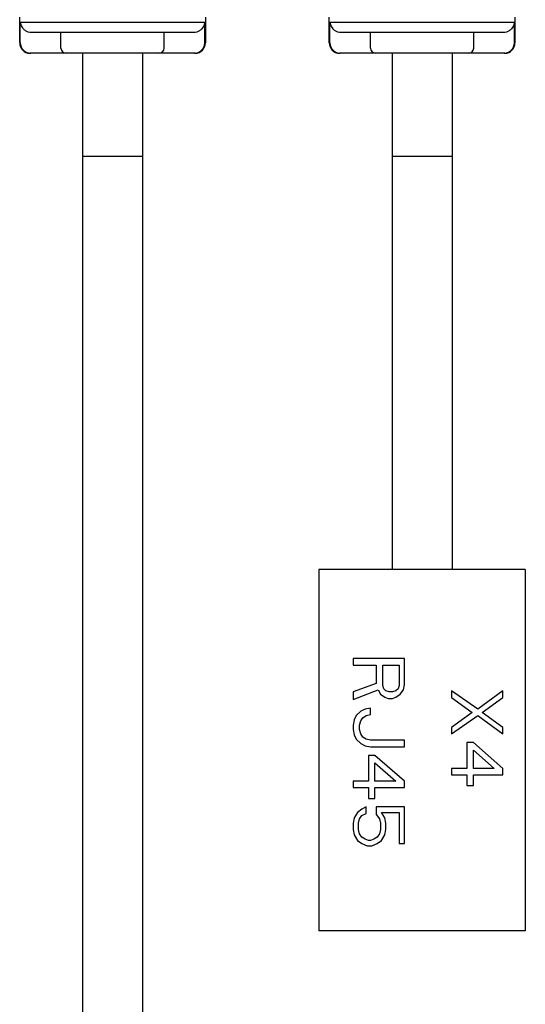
# Model space of a CAD drawing. Header units: millimetres. Extents: x 120 to 693, y 41 to 514.
# Tile 8 of 10: x 558 to 607, y 274 to 369. Entities that reach past the tile are written whole.
import ezdxf

# ---------------------------------------------------------------- set-up
doc = ezdxf.new("R2010")
doc.units = ezdxf.units.MM
doc.header["$LTSCALE"] = 46.255
doc.layers.add('00_COMPONENTS', color=7, linetype='CONTINUOUS')

msp = doc.modelspace()

# ---------------------------------------------------------------- linework, layer by layer
at = {"layer": '00_COMPONENTS', "color": 7}
for p, q in [((557.86, 366.629), (557.86, 369.129)), ((575.86, 369.129), (575.86, 366.629)), ((587.86, 366.629), (587.86, 369.129)), ((605.86, 369.129), (605.86, 366.629)), ((574.719, 367.629), (559.002, 367.629)), ((561.86, 366.129), (561.86, 367.629)), ((571.86, 366.129), (571.86, 367.629)), ((604.719, 367.629), (589.002, 367.629)), ((591.86, 366.129), (591.86, 367.629)), ((601.86, 366.129), (601.86, 367.629)), ((574.86, 365.629), (558.86, 365.629)), ((563.96, 365.629), (563.96, 65.629)), ((569.76, 365.629), (569.76, 65.629)), ((604.86, 365.629), (588.86, 365.629)), ((593.96, 365.629), (593.96, 315.629)), ((599.76, 365.629), (599.76, 315.629)), ((569.76, 355.629), (563.96, 355.629)), ((599.76, 355.629), (593.96, 355.629)), ((586.86, 315.629), (586.86, 280.629)), ((606.86, 315.629), (586.86, 315.629)), ((606.86, 315.629), (606.86, 280.629)), ((590.165, 306.99), (590.165, 306.365)), ((595.165, 306.99), (590.165, 306.99)), ((590.165, 306.365), (592.399, 306.365)), ((592.399, 306.365), (592.399, 304.594)), ((593.037, 304.386), (593.037, 306.365)), ((593.037, 306.365), (594.633, 306.365)), ((594.633, 306.365), (594.633, 304.386)), ((595.165, 304.49), (595.165, 306.99)), ((592.399, 304.594), (590.165, 303.761)), ((593.144, 304.073), (593.037, 304.386)), ((594.633, 304.386), (594.527, 304.073)), ((595.059, 303.969), (595.165, 304.49)), ((590.165, 303.032), (592.612, 303.969)), ((590.165, 303.761), (590.165, 303.032)), ((592.612, 303.969), (592.825, 303.553)), ((592.825, 303.553), (593.25, 303.24)), ((593.356, 303.865), (593.144, 304.073)), ((593.676, 303.761), (593.356, 303.865)), ((593.995, 303.761), (593.676, 303.761)), ((594.314, 303.865), (593.995, 303.761)), ((594.527, 304.073), (594.314, 303.865)), ((594.314, 303.24), (594.739, 303.553)), ((594.739, 303.553), (595.059, 303.969)), ((599.697, 303.86), (599.697, 303.235)), ((602.251, 302.089), (599.697, 303.86)), ((604.697, 303.86), (602.251, 302.089)), ((604.697, 303.235), (604.697, 303.86)), ((593.25, 303.24), (593.569, 303.136)), ((593.569, 303.136), (593.995, 303.136)), ((593.995, 303.136), (594.314, 303.24)), ((599.697, 303.235), (601.719, 301.776)), ((602.676, 301.776), (604.697, 303.235)), ((590.484, 301.469), (590.271, 301.053)), ((590.91, 301.886), (590.484, 301.469)), ((591.335, 302.094), (590.91, 301.886)), ((591.122, 301.261), (591.442, 301.469)), ((591.867, 302.198), (591.335, 302.094)), ((591.442, 301.469), (591.867, 301.573)), ((591.867, 301.573), (591.867, 302.198)), ((601.719, 301.776), (599.697, 300.318)), ((599.697, 299.693), (602.251, 301.464)), ((602.251, 301.464), (604.697, 299.693)), ((604.697, 300.318), (602.676, 301.776)), ((590.271, 301.053), (590.165, 300.532)), ((590.165, 300.532), (590.165, 300.115)), ((590.803, 300.532), (590.91, 300.948)), ((590.803, 300.115), (590.803, 300.532)), ((590.91, 300.948), (591.122, 301.261)), ((590.165, 300.115), (590.271, 299.594)), ((590.271, 299.594), (590.484, 299.178)), ((590.91, 299.698), (590.803, 300.115)), ((591.122, 299.386), (590.91, 299.698)), ((599.697, 300.318), (599.697, 299.693)), ((604.697, 299.693), (604.697, 300.318)), ((590.484, 299.178), (590.91, 298.761)), ((590.91, 298.761), (591.335, 298.553)), ((591.442, 299.178), (591.122, 299.386)), ((591.335, 298.553), (591.867, 298.448)), ((591.867, 299.073), (591.442, 299.178)), ((595.165, 299.073), (591.867, 299.073)), ((595.165, 298.448), (595.165, 299.073)), ((601.825, 298.86), (601.187, 298.86)), ((601.187, 298.86), (601.187, 296.36)), ((604.697, 296.36), (601.825, 298.86)), ((591.654, 297.615), (591.654, 295.115)), ((592.293, 297.615), (591.654, 297.615)), ((591.867, 298.448), (595.165, 298.448)), ((595.165, 295.115), (592.293, 297.615)), ((601.825, 296.36), (601.825, 298.131)), ((601.825, 298.131), (603.846, 296.36)), ((592.293, 295.115), (592.293, 296.886)), ((592.293, 296.886), (594.314, 295.115)), ((601.187, 296.36), (599.697, 296.36)), ((599.697, 296.36), (599.697, 295.735)), ((599.697, 295.735), (601.187, 295.735)), ((601.187, 295.735), (601.187, 294.693)), ((603.846, 296.36), (601.825, 296.36)), ((601.825, 295.735), (604.697, 295.735)), ((601.825, 294.693), (601.825, 295.735)), ((604.697, 295.735), (604.697, 296.36)), ((590.165, 295.115), (590.165, 294.49)), ((591.654, 295.115), (590.165, 295.115)), ((594.314, 295.115), (592.293, 295.115)), ((595.165, 294.49), (595.165, 295.115)), ((590.165, 294.49), (591.654, 294.49)), ((591.654, 294.49), (591.654, 293.448)), ((592.293, 293.448), (592.293, 294.49)), ((592.293, 294.49), (595.165, 294.49)), ((601.187, 294.693), (601.825, 294.693)), ((591.654, 293.448), (592.293, 293.448)), ((590.591, 292.094), (590.271, 291.573)), ((591.016, 292.407), (590.591, 292.094)), ((591.442, 292.615), (591.016, 292.407)), ((591.016, 291.782), (591.442, 291.99)), ((591.442, 291.99), (591.442, 292.615)), ((592.399, 292.615), (592.399, 291.886)), ((595.165, 292.615), (592.399, 292.615)), ((592.399, 291.886), (592.718, 291.469)), ((592.931, 292.094), (594.633, 292.094)), ((593.25, 291.573), (592.931, 292.094)), ((594.633, 292.094), (594.633, 289.073)), ((595.165, 289.073), (595.165, 292.615)), ((590.271, 291.573), (590.165, 291.053)), ((590.165, 291.053), (590.165, 290.428)), ((590.697, 291.053), (590.803, 291.469)), ((590.697, 290.428), (590.697, 291.053)), ((590.803, 291.469), (591.016, 291.782)), ((592.718, 291.469), (592.825, 291.053)), ((592.825, 291.053), (592.825, 290.428)), ((593.356, 291.053), (593.25, 291.573)), ((593.356, 290.428), (593.356, 291.053)), ((590.165, 290.428), (590.271, 289.907)), ((590.803, 290.011), (590.697, 290.428)), ((591.016, 289.698), (590.803, 290.011)), ((592.718, 290.011), (592.505, 289.698)), ((592.825, 290.428), (592.718, 290.011)), ((593.25, 289.907), (593.356, 290.428)), ((590.271, 289.907), (590.591, 289.386)), ((590.591, 289.386), (591.016, 289.073)), ((591.335, 289.49), (591.016, 289.698)), ((591.016, 289.073), (591.548, 288.865)), ((591.654, 289.386), (591.335, 289.49)), ((591.867, 289.386), (591.654, 289.386)), ((592.186, 289.49), (591.867, 289.386)), ((591.974, 288.865), (592.505, 289.073)), ((592.505, 289.698), (592.186, 289.49)), ((592.505, 289.073), (592.931, 289.386)), ((592.931, 289.386), (593.25, 289.907)), ((594.633, 289.073), (595.165, 289.073)), ((591.548, 288.865), (591.974, 288.865)), ((606.86, 280.629), (586.86, 280.629))]:
    msp.add_line(p, q, dxfattribs=at)
at = {"layer": '00_COMPONENTS', "color": 4}
for p, q in [((557.923, 366.629), (557.923, 368.629)), ((557.923, 368.629), (575.798, 368.629)), ((575.798, 366.629), (575.798, 368.629)), ((587.923, 366.629), (587.923, 368.629)), ((587.923, 368.629), (605.798, 368.629)), ((605.798, 366.629), (605.798, 368.629)), ((558.861, 365.631), (558.863, 365.631)), ((558.861, 365.631), (558.863, 365.631)), ((574.858, 365.631), (574.86, 365.631)), ((574.858, 365.631), (574.86, 365.631)), ((588.861, 365.631), (588.863, 365.631)), ((588.861, 365.631), (588.863, 365.631)), ((604.858, 365.631), (604.86, 365.631)), ((604.858, 365.631), (604.86, 365.631))]:
    msp.add_line(p, q, dxfattribs=at)
at = {"layer": '00_COMPONENTS', "color": 7}
for centre, radius, start, end in [((558.86, 366.629), 1, 180, 270), ((574.86, 366.629), 1, 270, 360), ((588.86, 366.629), 1, 180, 270), ((604.86, 366.629), 1, 270, 360), ((562.36, 366.129), 0.5, 180, 270), ((571.36, 366.129), 0.5, 270, 360), ((592.36, 366.129), 0.5, 180, 270), ((601.36, 366.129), 0.5, 270, 360)]:
    msp.add_arc(centre, radius, start, end, dxfattribs=at)
at = {"layer": '00_COMPONENTS', "color": 4}
for centre, start, end in [((558.923, 366.629), 180.01126, 266.41446), ((574.798, 366.629), 273.58554, 359.98874), ((588.923, 366.629), 180.01126, 266.41446), ((604.798, 366.629), 273.58554, 359.98874), ((558.923, 366.629), 266.55251, 269.99861), ((574.798, 366.629), 270.00139, 273.44749), ((588.923, 366.629), 266.55251, 269.99861), ((604.798, 366.629), 270.00139, 273.44749)]:
    msp.add_arc(centre, 1, start, end, dxfattribs=at)
at = {"layer": '00_COMPONENTS', "color": 7}
for points, knots in [([(557.923, 368.629), (557.929, 368.554), (557.961, 368.401), (558.06, 368.181), (558.212, 367.976), (558.345, 367.86), (558.419, 367.809)], [0, 0, 0, 0, 0.229046, 0.469435, 0.726446, 1, 1, 1, 1]), ([(575.798, 368.629), (575.792, 368.554), (575.76, 368.401), (575.661, 368.181), (575.509, 367.976), (575.376, 367.86), (575.301, 367.809)], [0, 0, 0, 0, 0.229046, 0.469435, 0.726446, 1, 1, 1, 1]), ([(587.923, 368.629), (587.929, 368.554), (587.961, 368.401), (588.06, 368.181), (588.212, 367.976), (588.345, 367.86), (588.419, 367.809)], [0, 0, 0, 0, 0.229046, 0.469435, 0.726446, 1, 1, 1, 1]), ([(605.798, 368.629), (605.792, 368.554), (605.76, 368.401), (605.661, 368.181), (605.509, 367.976), (605.376, 367.86), (605.301, 367.809)], [0, 0, 0, 0, 0.229046, 0.469435, 0.726446, 1, 1, 1, 1]), ([(559.002, 367.629), (558.899, 367.629), (558.693, 367.66), (558.504, 367.751), (558.419, 367.809)], [0, 0, 0, 0, 0.50002, 1, 1, 1, 1]), ([(575.301, 367.809), (575.217, 367.751), (575.028, 367.66), (574.821, 367.629), (574.719, 367.629)], [0, 0, 0, 0, 0.49998, 1, 1, 1, 1]), ([(589.002, 367.629), (588.899, 367.629), (588.693, 367.66), (588.504, 367.751), (588.419, 367.809)], [0, 0, 0, 0, 0.50002, 1, 1, 1, 1]), ([(605.301, 367.809), (605.217, 367.751), (605.028, 367.66), (604.821, 367.629), (604.719, 367.629)], [0, 0, 0, 0, 0.49998, 1, 1, 1, 1])]:
    msp.add_open_spline(points, degree=3, knots=knots, dxfattribs=at)

doc.saveas('drawing.dxf')
